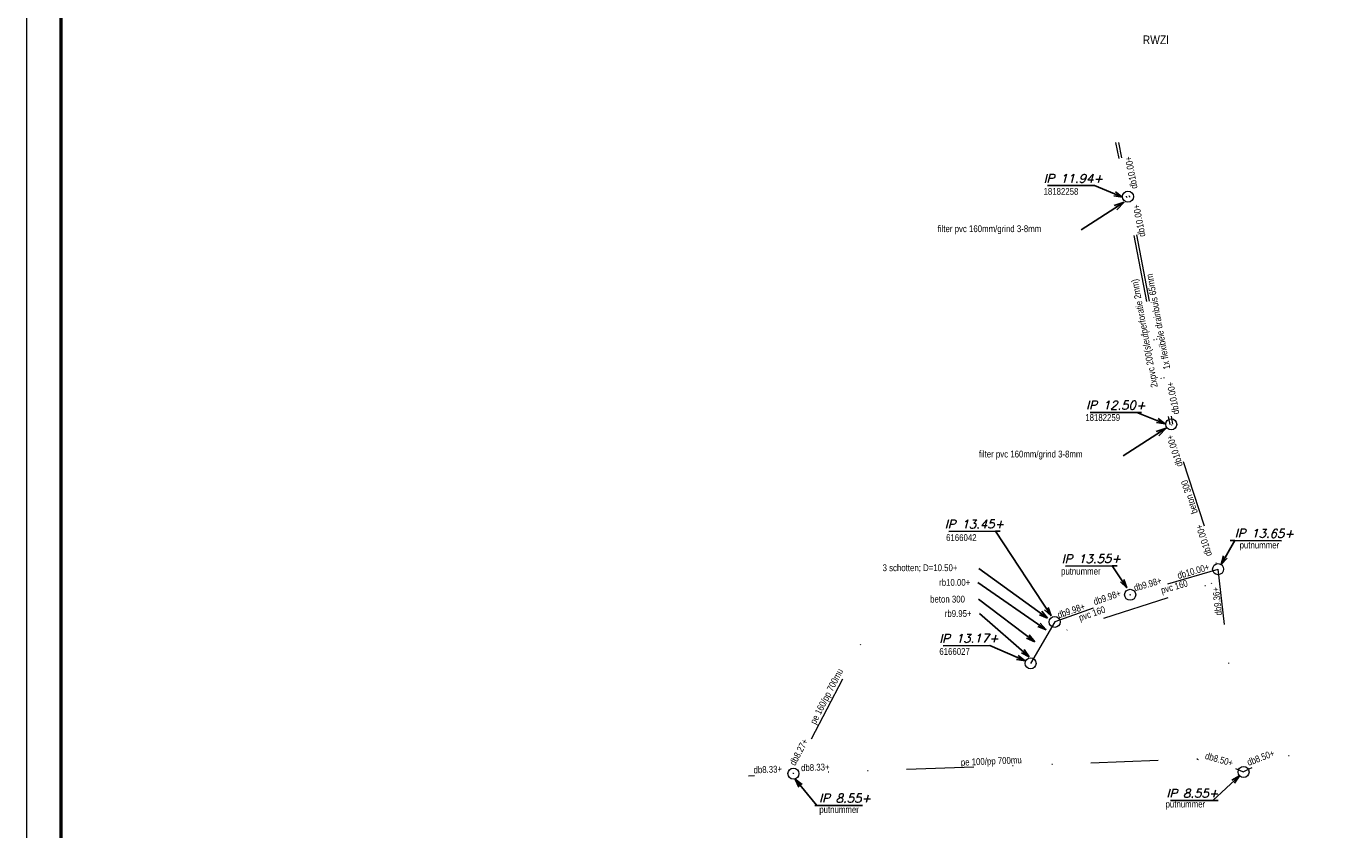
# Model space of a CAD drawing. Header units: metres. Extents: x 170701 to 171309, y 446948 to 447368.
# Tile 2 of 17: x 170701 to 170893, y 447042 to 447159. Entities that reach past the tile are written whole.
import ezdxf
from ezdxf.enums import TextEntityAlignment as Align

# ---------------------------------------------------------------- set-up
doc = ezdxf.new("R2010")
doc.units = ezdxf.units.M
doc.header["$MEASUREMENT"] = 0
doc.linetypes.add('DGN Style 4', pattern=[22.391133, 11.188574, -5.594287, 0.013986, -5.594287])
doc.linetypes.add('DGN Style 6', pattern=[26.600834, 0.013986, -5.594287, 9.790002, -5.594287, 0.013986, -5.594287])
for name, color, linetype, lineweight in [('Drainage B O B (revisie)', 3, 'Continuous', 0), ('Drainage bijzonderheden tekst (revisie)', 3, 'Continuous', 0), ('Drainage hoofdleiding (stramien) (revisie)', 3, 'DGN Style 6', 0), ('Drainage IP-putnummer (revisie)', 3, 'Continuous', 0), ('Drainage materiaal-diameter (revisie)', 3, 'Continuous', 0), ('Drainage put (revisie)', 3, 'Continuous', 0), ('Kaders', 7, 'Continuous', 0), ('RWA B O B (revisie)', 5, 'Continuous', 0), ('RWA hoofdleiding (stramien) (revisie)', 5, 'DGN Style 4', 0), ('RWA IP-putnummer (revisie)', 5, 'Continuous', 0), ('RWA materiaal-diameter (revisie)', 5, 'Continuous', 0), ('RWA put (revisie)', 5, 'Continuous', 0), ('VWA bijzonderheden tekst (revisie)', 1, 'Continuous', 0)]:
    doc.layers.add(name, color=color, linetype=linetype, lineweight=lineweight)
doc.styles.get("Standard").update_dxf_attribs({"font": 'txt.shx'})
doc.styles.add('Style-arial', font='arial.shx')
doc.styles.add('Style-ITALICS', font='ITALICS.shx')
doc.styles.add('Style-WORKING', font='WORKING.shx')
doc.dimstyles.get("Standard").update_dxf_attribs({"dimtxt": 0.18, "dimasz": 0.18, "dimexe": 0.18, "dimexo": 0.0625, "dimgap": 0.09, "dimtad": 0, "dimtih": 1, "dimtoh": 1, "dimdec": 4, "dimzin": 0, "dimdsep": 46, "dimtxsty": 'Standard', "dimcen": 0.09, "dimadec": 0, "dimazin": 0, "dimtfac": 1, "dimtdec": 4, "dimtofl": 0, "dimtmove": 0, "dimatfit": 3, "dimfxl": 0, "dimtolj": 1, "dimtzin": 0, "dimarcsym": 0})

# ---------------------------------------------------------------- blocks, each defined once
blk = doc.blocks.new('21_____27')
at = {"layer": 'Drainage put (revisie)'}
blk.add_circle((0, 0), 1, dxfattribs=at)
blk = doc.blocks.new('TerminatorOpen_0.5')
at = {"color": 0, "linetype": 'ByBlock', "lineweight": -2}
for q in [(-1, 0.25), (-1, 0), (-1, -0.25)]:
    blk.add_line((0, 0), q, dxfattribs=at)
blk = doc.blocks.new('21_____16')
at = {"layer": 'Drainage put (revisie)'}
blk.add_circle((0, 0), 1, dxfattribs=at)
blk = doc.blocks.new('21_____5')
at = {"layer": 'RWA put (revisie)'}
blk.add_circle((0, 0), 1, dxfattribs=at)
blk = doc.blocks.new('A0H')
at = {"layer": 'Kaders', "color": 7, "linetype": 'Continuous', "lineweight": 13, "flags": 128}
blk.add_lwpolyline([(-594.5, 0), (0, 0), (0, 420.5), (-594.5, 420.5), (-594.5, 0)], close=True, dxfattribs=at)
at = {"layer": 'Kaders', "color": 7, "linetype": 'Continuous', "lineweight": 53, "flags": 128}
blk.add_lwpolyline([(-589.5, 5), (-5, 5), (-5, 415.5), (-589.5, 415.5), (-589.5, 5)], close=True, dxfattribs=at)
at = {"layer": 'Kaders', "color": 7, "linetype": 'Continuous', "lineweight": 0, "style": 'Style-arial'}
for tag, p, height in [('A0H_126746', (-97.54, 46.28), 1.2), ('A0H_126747', (-86.07, 46.27), 1.2), ('A0H_126748', (-57.27, 46.51), 1.2), ('A0H_126754', (-34.58, 21.61), 0.8), ('A0H_126755', (-34.58, 19.61), 0.8), ('A0H_126756', (-34.58, 17.61), 0.8)]:
    blk.add_attdef(tag, p, '', height=height, dxfattribs=at)
at = {"layer": 'Kaders', "color": 7, "linetype": 'Continuous', "lineweight": 30, "style": 'Style-arial', "width": 1.090911}
for tag, p in [('A0H_126749', (-7.5, 39.5)), ('A0H_126751', (-7.5, 36.78)), ('A0H_126752', (-7.5, 33.91))]:
    blk.add_attdef(tag, text='', height=1.1, dxfattribs=at).set_placement(p, align=Align.RIGHT)
at = {"layer": 'Kaders', "color": 7, "linetype": 'Continuous', "lineweight": 30, "style": 'Style-arial'}
for tag, p, height, width in [('A0H_126750', (-18.22, 36.78), 1.1, 1.090911), ('A0H_126758', (-97.5, 31.36), 1.8, 0.88889), ('A0H_126759', (-97.5, 28.31), 1.8, 0.88889), ('A0H_126760', (-97.5, 23.2), 1.8, 0.88889), ('A0H_126761', (-97.5, 20.15), 1.8, 0.88889)]:
    blk.add_attdef(tag, p, '', height=height, dxfattribs=dict(at, width=width))
at = {"layer": 'Kaders', "color": 7, "linetype": 'Continuous', "lineweight": 53, "style": 'Style-arial'}
blk.add_attdef('A0H_126753', text='', height=1.5, dxfattribs=at).set_placement((-7.38, 26.34), align=Align.RIGHT)

msp = doc.modelspace()

# ---------------------------------------------------------------- linework, layer by layer
at = {"layer": 'Drainage hoofdleiding (stramien) (revisie)'}
for p, q in [((170860.74, 447134.29), (170859.17, 447142.2)), ((170861.13, 447134.36), (170859.58, 447142.2)), ((170860.74, 447134.29), (170867.01, 447101.21)), ((170861.13, 447134.36), (170867.41, 447101.28)), ((170867.21, 447101.25), (170874.02, 447080.22)), ((170861.25, 447076.5), (170874.02, 447080.22)), ((170873.08, 447078.16), (170874.02, 447080.22)), ((170875.59, 447066.54), (170874.02, 447080.22)), ((170852.03, 447071.36), (170873.08, 447078.16)), ((170861.25, 447076.5), (170850.29, 447072.56)), ((170850.29, 447072.56), (170852.03, 447071.36)), ((170812.37, 447050.55), (170822.23, 447069.49)), ((170871.02, 447052.61), (170812.37, 447050.55)), ((170812.37, 447050.55), (170805.82, 447050.18))]:
    msp.add_line(p, q, dxfattribs=at)
msp.add_arc((170889.2, 447028.87), 24.74, 101.3558, 117.6733, dxfattribs=at)
at = {"layer": 'Drainage hoofdleiding (stramien) (revisie)', "extrusion": (0, 0, -1)}
msp.add_arc((-170867.87, 447028), 24.81, 97.2761, 113.3542, dxfattribs=at)
at = {"layer": 'RWA hoofdleiding (stramien) (revisie)'}
msp.add_line((170850.29, 447072.56), (170846.79, 447066.54), dxfattribs=at)

# ---------------------------------------------------------------- block references
at = {"layer": 'Drainage put (revisie)', "xscale": 0.7999981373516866, "yscale": 0.7999981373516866, "zscale": 0.7999981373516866}
for p in [(170860.93, 447134.33), (170867.21, 447101.25), (170874.02, 447080.22), (170861.25, 447076.5), (170850.29, 447072.56)]:
    msp.add_blockref('21_____16', p, dxfattribs=at)
at = {"layer": 'Drainage put (revisie)', "xscale": 0.7999998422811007, "yscale": 0.7999998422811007, "zscale": 0.7999998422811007, "rotation": 346.6009980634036}
for p in [(170812.36, 447050.53), (170877.71, 447050.76)]:
    msp.add_blockref('21_____27', p, dxfattribs=at)
at = {"layer": 'Kaders', "color": 7, "linetype": 'Continuous', "lineweight": 13}
msp.add_blockref('A0H', (171295.48, 446947.5), dxfattribs=at)
at = {"layer": 'RWA put (revisie)', "xscale": 0.7999981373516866, "yscale": 0.7999981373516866, "zscale": 0.7999981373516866}
msp.add_blockref('21_____5', (170846.79, 447066.54), dxfattribs=at)

# ---------------------------------------------------------------- texts
at = {"layer": 'Drainage B O B (revisie)', "color": 3, "linetype": 'Continuous', "lineweight": 0, "style": 'Style-WORKING', "width": 0.858588}
for s, rotation, p in [('db10.00+', 100.6022, (170862.32, 447135.56)), ('db10.00+', 100.6022, (170863.47, 447128.58)), ('db10.00+', 100.6022, (170868.4, 447102.8)), ('db10.00+', 107.8158, (170868.91, 447095.28)), ('db10.00+', 107.8158, (170873.15, 447082.28)), ('db10.00+', 16.0594, (170868.26, 447078.78)), ('db9.98+', 16.0594, (170861.95, 447077)), ('db9.36+', 96.1667, (170874.59, 447073.55)), ('db9.98+', 18.9717, (170856.1, 447074.98)), ('db9.98+', 18.9717, (170850.89, 447073.06))]:
    msp.add_text(s, height=0.99, rotation=rotation, dxfattribs=at).set_placement(p)
for s, rotation, p in [('db8.27+', 61.9833, (170812.16, 447051.83)), ('db8.50+', 343.9971, (170872.18, 447053.17)), ('db8.50+', 20.6754, (170878.27, 447052.11)), ('db8.33+', 1.9362, (170806.56, 447051.06)), ('db8.33+', 1.9362, (170813.46, 447051.37))]:
    msp.add_text(s, height=0.99, rotation=rotation, dxfattribs=at).set_placement(p, align=Align.MIDDLE_LEFT)
at = {"layer": 'Drainage bijzonderheden tekst (revisie)', "style": 'Style-WORKING', "width": 0.858588}
for s, p in [('filter pvc 160mm/grind 3-8mm', (170833.3, 447130.16)), ('filter pvc 160mm/grind 3-8mm', (170839.29, 447097.43)), ('3 schotten; D=10.50+', (170825.3, 447080.92))]:
    msp.add_text(s, height=0.99, dxfattribs=at).set_placement(p, align=Align.TOP_LEFT)
at = {"layer": 'Drainage IP-putnummer (revisie)', "color": 3, "linetype": 'Continuous', "lineweight": 0, "style": 'Style-WORKING', "width": 0.858588}
for s, p in [('18182258', (170848.67, 447134.59)), ('18182259', (170854.73, 447101.75)), ('6166042', (170834.52, 447084.31)), ('putnummer', (170877.14, 447083.23)), ('putnummer', (170851.21, 447079.43)), ('putnummer', (170816.11, 447044.82)), ('putnummer', (170866.39, 447045.61))]:
    msp.add_text(s, height=0.99, dxfattribs=at).set_placement(p)
at = {"layer": 'Drainage IP-putnummer (revisie)', "color": 3, "linetype": 'Continuous', "lineweight": 0, "char_height": 1.25, "attachment_point": 7, "line_spacing_factor": 0.6, "style": 'Style-ITALICS'}
for s, insert, rotation in [('IP 11.94+', (170848.67, 447136.35), 359.969), ('IP 12.50+', (170854.85, 447103.41), 359.969), ('IP 13.45+', (170834.33, 447086.11), 0.3582), ('IP 13.65+', (170876.41, 447084.82), 359.6418), ('IP 13.55+', (170851.29, 447081.08), 0.3582)]:
    msp.add_mtext(s, dxfattribs=dict(at, insert=insert, rotation=rotation))
for insert in [(170816.08, 447046.33), (170866.51, 447047.04)]:
    msp.add_mtext('IP 8.55+', dxfattribs=dict(at, insert=insert))
at = {"layer": 'Drainage materiaal-diameter (revisie)', "style": 'Style-WORKING', "width": 0.858588}
for s, rotation, p in [('1x flexibele drainbuis 65mm', 100.5069, (170867.07, 447109.34)), ('2xpvc 200(sleufperforatie 2mm)', 100.5069, (170865.26, 447106.7)), ('beton 300', 107.7855, (170871.09, 447088.44)), ('pvc 160', 16.0594, (170865.87, 447076.65)), ('pvc 160', 18.9717, (170853.99, 447072.67))]:
    msp.add_text(s, height=0.99, rotation=rotation, dxfattribs=at).set_placement(p)
for s, rotation, p in [('pe 160/pp 700mu', 62.7932, (170815.13, 447057.82)), ('pe 100/pp 700mu', 2.4012, (170836.66, 447052.16))]:
    msp.add_text(s, height=0.99, rotation=rotation, dxfattribs=at).set_placement(p, align=Align.MIDDLE_LEFT)
at = {"layer": 'RWA B O B (revisie)', "color": 5, "linetype": 'Continuous', "lineweight": 0, "style": 'Style-WORKING', "width": 0.858588}
for s, p in [('rb10.00+', (170833.51, 447078.79)), ('rb9.95+', (170834.33, 447074.27))]:
    msp.add_text(s, height=0.99, dxfattribs=at).set_placement(p, align=Align.TOP_LEFT)
at = {"layer": 'RWA IP-putnummer (revisie)', "color": 5, "linetype": 'Continuous', "lineweight": 0, "style": 'Style-WORKING', "width": 0.858588}
msp.add_text('6166027', height=0.99, dxfattribs=at).set_placement((170833.54, 447067.77))
at = {"layer": 'RWA IP-putnummer (revisie)', "color": 5, "linetype": 'Continuous', "lineweight": 0, "insert": (170833.52, 447069.52), "char_height": 1.25, "attachment_point": 7, "rotation": 0.3582, "line_spacing_factor": 0.6, "style": 'Style-ITALICS'}
msp.add_mtext('IP 13.17+', dxfattribs=at)
at = {"layer": 'RWA materiaal-diameter (revisie)', "style": 'Style-WORKING', "width": 0.858588}
msp.add_text('beton 300', height=0.99, dxfattribs=at).set_placement((170832.2, 447076.36), align=Align.TOP_LEFT)
at = {"layer": 'VWA bijzonderheden tekst (revisie)', "style": 'Style-WORKING', "width": 0.88889}
msp.add_text('RWZI', height=1.26, dxfattribs=at).set_placement((170863.07, 447156.47))

# ---------------------------------------------------------------- leaders
at = {"layer": 'Drainage bijzonderheden tekst (revisie)', "linetype": 'Continuous'}
for points, override in [([(170860.38, 447133.54), (170854.14, 447129.51)], {"dimtxt": 1.5, "dimasz": 1.5, "dimgap": 0, "dimtad": 1, "dimtxsty": 'Style-ITALICS', "dimldrblk": 'TerminatorOpen_0.5'}), ([(170866.47, 447100.72), (170860.23, 447096.69)], {"dimtxt": 1.5, "dimasz": 1.5, "dimgap": 0, "dimtad": 1, "dimtxsty": 'Style-ITALICS', "dimldrblk": 'TerminatorOpen_0.5'}), ([(170849.26, 447073.11), (170839.29, 447080.34)], {"dimtxt": 1.25, "dimasz": 1.25, "dimgap": 0, "dimtad": 1, "dimtxsty": 'Style-ITALICS', "dimldrblk": 'TerminatorOpen_0.5'})]:
    msp.add_leader(points, dimstyle='Standard', override=override, dxfattribs=at)
at = {"layer": 'Drainage IP-putnummer (revisie)', "color": 3, "linetype": 'Continuous', "lineweight": 0, "annotation_type": 0, "has_hookline": 1, "hookline_direction": 0}
for points, text_width, horizontal_direction in [([(170860.15, 447134.27), (170856.06, 447135.93), (170855.98, 447135.93)], 6.75, (-1, 0.000541, 0)), ([(170866.34, 447101.34), (170862.24, 447102.99), (170862.89, 447102.99)], 7.47, (-1, 0.000541, 0)), ([(170849.78, 447073.46), (170841.69, 447085.73), (170842.35, 447085.74)], 7.45, (-0.99998, -0.006252, 0)), ([(170874.46, 447080.9), (170876.44, 447084.4), (170875.78, 447084.4)], 7.45, (0.99998, -0.006252, 0)), ([(170860.78, 447077.5), (170858.65, 447080.71), (170859.38, 447080.71)], 7.52, (-0.99998, -0.006252, 0)), ([(170877.13, 447050.2), (170873.23, 447046.63), (170874.01, 447046.63)], 6.92, (-1, 0, 0))]:
    msp.add_leader(points, dimstyle='Standard', override={"dimtxt": 1.25, "dimasz": 1.25, "dimgap": 0, "dimtad": 1, "dimtxsty": 'Style-ITALICS', "dimldrblk": 'TerminatorOpen_0.5'}, dxfattribs=dict(at, text_width=text_width, horizontal_direction=horizontal_direction))
at = {"layer": 'Drainage IP-putnummer (revisie)', "color": 3, "linetype": 'Continuous', "lineweight": 0, "annotation_type": 0, "has_hookline": 1, "hookline_direction": 0, "text_width": 6.92}
msp.add_leader([(170812.6, 447049.71), (170815.76, 447045.91), (170815.46, 447045.91)], dimstyle='Standard', override={"dimtxt": 1.25, "dimasz": 1.25, "dimgap": 0, "dimtad": 1, "dimtxsty": 'Style-ITALICS', "dimldrblk": 'TerminatorOpen_0.5'}, dxfattribs=at)
at = {"layer": 'RWA B O B (revisie)', "color": 5, "linetype": 'Continuous', "lineweight": 0}
for points in [[(170849.04, 447071.42), (170839.12, 447078.3)], [(170846.6, 447067.5), (170839.38, 447073.77)]]:
    msp.add_leader(points, dimstyle='Standard', override={"dimtxt": 1.25, "dimasz": 1.25, "dimgap": 0, "dimtad": 1, "dimtxsty": 'Style-ITALICS', "dimldrblk": 'TerminatorOpen_0.5'}, dxfattribs=at)
at = {"layer": 'RWA IP-putnummer (revisie)', "color": 5, "linetype": 'Continuous', "lineweight": 0, "annotation_type": 0, "has_hookline": 1, "hookline_direction": 0, "text_width": 6.82, "horizontal_direction": (-0.99998, -0.006252, 0)}
msp.add_leader([(170846, 447066.89), (170840.88, 447069.14), (170840.9, 447069.15)], dimstyle='Standard', override={"dimtxt": 1.25, "dimasz": 1.25, "dimgap": 0, "dimtad": 1, "dimtxsty": 'Style-ITALICS', "dimldrblk": 'TerminatorOpen_0.5'}, dxfattribs=at)
at = {"layer": 'RWA materiaal-diameter (revisie)', "linetype": 'Continuous'}
msp.add_leader([(170847.39, 447069.68), (170839.21, 447075.86)], dimstyle='Standard', override={"dimtxt": 1.25, "dimasz": 1.25, "dimgap": 0, "dimtad": 1, "dimtxsty": 'Style-ITALICS', "dimldrblk": 'TerminatorOpen_0.5'}, dxfattribs=at)

doc.saveas('drawing.dxf')
